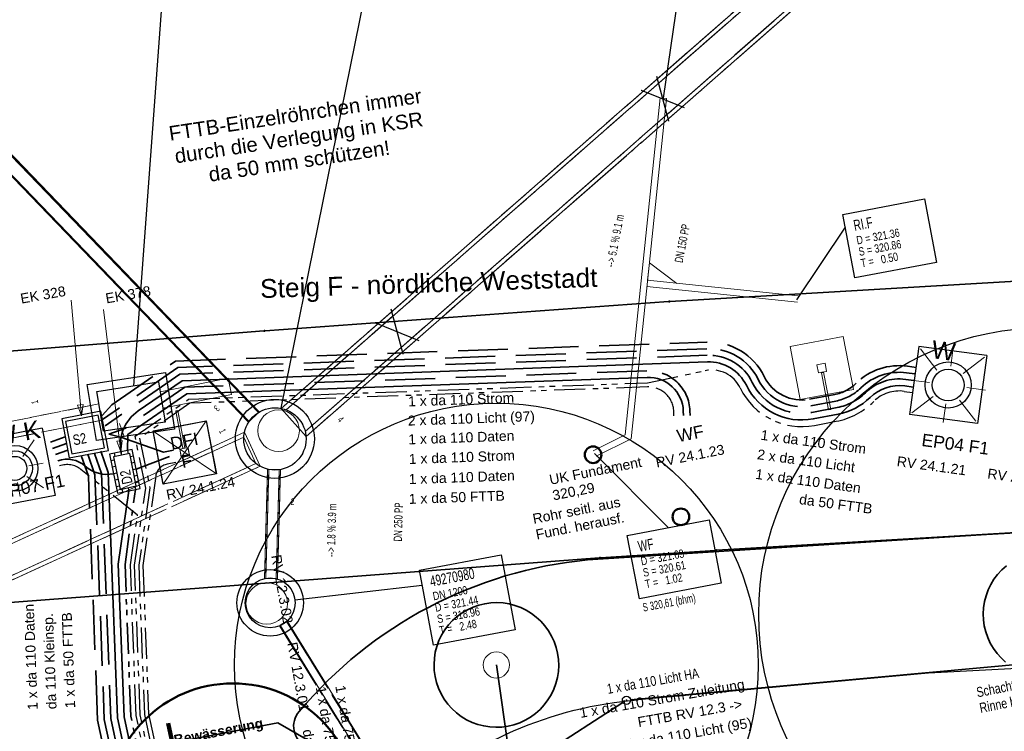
# Model space of a CAD drawing. Extents: x 3503752 to 3504470, y 5375172 to 5375556.
# Tile 27 of 77: x 3504258 to 3504282, y 5375402 to 5375419. Entities that reach past the tile are written whole.
import ezdxf

# ---------------------------------------------------------------- set-up
doc = ezdxf.new("R2010")
doc.units = 0
doc.header["$MEASUREMENT"] = 0
for name, pattern in [('1', [1.4, 0.5, -0.2, 0.5, -0.2]), ('125', [1.37501, 1.00001, -0.125, 0.125, -0.125]), ('139', [80, 25, -5, 5, -5, 5, -5, 25, -5]), ('2', [3.4, 1.2, -0.5, 1.2, -0.5]), ('237', [1.5, 0.75, -0.18, 0.13, -0.13, 0.13, -0.18]), ('239', [2.09, 0.75, -0.18, 0.75, -0.18, 0.05, -0.18]), ('33', [12, 4, -8]), ('38', [5.5, 4, -0.5, 0.5, -0.5]), ('85', [2.7501, 2.0001, -0.25, 0.25, -0.25])]:
    doc.linetypes.add(name, pattern=pattern)
for name, color, linetype in [('$_LISY_$_TMP', 7, 'Continuous'), ('4WB_DB-KANAL', 7, 'Continuous'), ('4WB_KANAL_HA', 7, 'Continuous'), ('4WB_KANALDECKEL', 7, 'Continuous'), ('4WB_KANALISATION', 7, 'Continuous'), ('4WP_KANCAD', 7, 'Continuous'), ('_4WP_KANAL_STILL', 7, 'Continuous'), ('_4WP_KANALISATIO', 7, 'Continuous'), ('_4WP_KANCAD', 7, 'Continuous'), ('_4WP_KANCAD-T', 7, 'Continuous'), ('_4WP_LICHT-KSR', 7, 'Continuous'), ('_4WP_LICHT-LAMPE', 7, 'Continuous'), ('_4WP_SCHNITTF_HR', 7, 'Continuous'), ('_4WP_STADT-DACH', 7, 'Continuous'), ('_4WP_STADT-DFI', 7, 'Continuous'), ('_4WP_STADT_BEW_S', 7, 'Continuous'), ('_4WP_STADT_DATEN', 7, 'Continuous'), ('_4WP_STADT_FTT3', 7, 'Continuous'), ('_4WP_STADT_KLEIN', 7, 'Continuous'), ('_4WP_STADT_RESER', 7, 'Continuous'), ('_4WP_STADT_SCHAD', 7, 'Continuous'), ('_4WP_STADT_SCHAS', 7, 'Continuous'), ('_4WP_STADT_STROM', 7, 'Continuous'), ('_4WP_STEIGBEZEIC', 7, 'Continuous'), ('BHM_BAUM_BESTA', 7, 'Continuous'), ('BHM_BAUM_NEU', 7, 'Continuous'), ('K_FLURSTUECKE', 7, 'Continuous'), ('K_GRENZEN', 7, 'Continuous'), ('K_GRENZEN-UNABGE', 7, 'Continuous'), ('PUNKTHOEHENATTDEF', 7, 'Continuous'), ('PUNKTNUMMERNATTDEF', 7, 'Continuous'), ('PUNKTSPEZIFIKATION', 7, 'Continuous'), ('V_FAHRBAHNRAND', 7, 'Continuous'), ('V_WEGRAND', 7, 'Continuous'), ('X_BE_DFI', 7, 'Continuous'), ('X_BE_STELE50', 7, 'Continuous')]:
    doc.layers.add(name, color=color, linetype=linetype)
doc.styles.add('11', font='TXT', dxfattribs={"width": 0.8, "height": 0.25})
doc.styles.add('112', font='TXT', dxfattribs={"width": 0.7, "height": 0.2})
doc.styles.add('113', font='TXT', dxfattribs={"width": 0.7, "height": 0.2})
doc.styles.add('114', font='TXT', dxfattribs={"width": 0.7, "height": 0.26})
doc.styles.add('115', font='TXT', dxfattribs={"width": 0.8, "height": 0.2})
doc.styles.add('116', font='TXT', dxfattribs={"width": 0.7, "height": 0.26})
doc.styles.add('117', font='TXT', dxfattribs={"width": 0.8, "height": 0.2})
doc.styles.add('119', font='TXT', dxfattribs={"width": 0.6, "height": 0.16})
doc.styles.add('121', font='ARIAL.TTF', dxfattribs={"height": 0.24})
doc.styles.add('131', font='TXT', dxfattribs={"width": 0.7, "height": 0.2})
doc.styles.add('136', font='ARIAL.TTF', dxfattribs={"height": 0.24})
doc.styles.add('179', font='ARIAL.TTF', dxfattribs={"height": 0.24})
doc.styles.add('23', font='ARIAL.TTF', dxfattribs={"height": 0.43})
doc.styles.add('24', font='ARIAL.TTF', dxfattribs={"height": 0.43})
doc.styles.add('353', font='TXT', dxfattribs={"width": 0.8, "height": 0.24})
doc.styles.add('387', font='ARIAL.TTF', dxfattribs={"height": 0.24})
doc.styles.add('391', font='TXT', dxfattribs={"width": 0.8, "height": 0.24})
doc.styles.add('399', font='ARIAL.TTF', dxfattribs={"height": 0.3})
doc.styles.add('404', font='ARIAL.TTF', dxfattribs={"height": 0.24})
doc.styles.add('412', font='ARIAL.TTF', dxfattribs={"height": 0.24})
doc.styles.add('511', font='ARIAL.TTF', dxfattribs={"height": 0.452686})
doc.styles.add('527', font='ARIAL.TTF', dxfattribs={"height": 0.35})
doc.styles.add('529', font='ARIAL.TTF', dxfattribs={"height": 0.3})
doc.styles.add('534', font='ARIAL.TTF', dxfattribs={"height": 0.3})
doc.styles.add('536', font='ARIALBD.TTF', dxfattribs={"height": 0.24})

# ---------------------------------------------------------------- blocks, each defined once
blk = doc.blocks.new('BAUM_BESTAND')
at = {"color": 250, "linetype": 'Continuous', "lineweight": 25}
blk.add_circle((0, 0), 3, dxfattribs=at)
at = {"color": 250, "linetype": 'Continuous', "lineweight": 13}
blk.add_circle((0, 0), 0.15, dxfattribs=at)
blk = doc.blocks.new('LEITSYSTEM_BRA2')
at = {"color": 251, "linetype": 'Continuous', "lineweight": 13}
for points in [[(-0.65, 0.65), (0.65, 0.65), (0.65, -0.65), (-0.65, -0.65), (-0.65, 0.65)], [(-1.02, 0.025), (-0.11, 0.025), (-0.11, -0.025), (-1.02, -0.025), (-1.02, 0.025)], [(-0.11, 0.02), (-0.1, 0.02), (-0.1, -0.02), (-0.11, -0.02), (-0.11, 0.02)], [(-0.1, 0.1), (0.1, 0.1), (0.1, -0.1), (-0.1, -0.1), (-0.1, 0.1)]]:
    blk.add_lwpolyline(points, dxfattribs=at)
blk = doc.blocks.new('LEITSYSTEM_BRA6')
at = {"color": 251, "linetype": 'Continuous', "lineweight": 13}
for points in [[(-0.65, 0.65), (0.65, 0.65), (0.65, -0.65), (-0.65, -0.65), (-0.65, 0.65)], [(-1.02, 0.025), (-0.11, 0.025), (-0.11, -0.025), (-1.02, -0.025), (-1.02, 0.025)], [(-0.11, 0.02), (-0.1, 0.02), (-0.1, -0.02), (-0.11, -0.02), (-0.11, 0.02)], [(-0.1, 0.1), (0.1, 0.1), (0.1, -0.1), (-0.1, -0.1), (-0.1, 0.1)]]:
    blk.add_lwpolyline(points, dxfattribs=at)
blk = doc.blocks.new('WP_LP_1000')
at = {"color": 7, "linetype": 'Continuous', "lineweight": 25}
for p, q in [((0.824994, 0.824994), (-0.824994, 0.824994)), ((-0.824994, 0.824994), (-0.824994, -0.824994)), ((0.824994, 0.824994), (0.824994, -0.824994)), ((0.824994, -0.824994), (-0.824994, -0.824994))]:
    blk.add_line(p, q, dxfattribs=at)
at = {"color": 1, "linetype": 'Continuous', "lineweight": 13}
for p, q in [((-0.587805, 0.587816), (-0.243474, 0.243485)), ((0, 0.344332), (0, 0.688664)), ((0, 0.688664), (0, 0.344332)), ((0.243474, 0.243485), (0.587805, 0.587816)), ((0.243474, 0.243485), (0.587805, 0.587816)), ((-0.344332, 0), (-0.688664, 0)), ((-0.344332, 0), (-0.688664, 0)), ((0.344332, 0), (0.688664, 0)), ((-0.243474, -0.243474), (-0.587805, -0.587805)), ((-0.243474, -0.243474), (-0.587805, -0.587805)), ((0, -0.344332), (0, -0.688664)), ((0, -0.344332), (0, -0.688664)), ((0.243474, -0.243474), (0.587805, -0.587805)), ((0.243474, -0.243474), (0.587805, -0.587805))]:
    blk.add_line(p, q, dxfattribs=at)
at = {"color": 7, "linetype": 'Continuous', "lineweight": 25}
for radius in [0.551356, 0.420182, 0.289007]:
    blk.add_circle((0, 0), radius, dxfattribs=at)
at = {"color": 1, "linetype": 'Continuous', "style": '23'}
blk.add_text('W K', height=0.43, dxfattribs=at).set_placement((-0.364634, 0.607339))
blk = doc.blocks.new('WP_LP_1010')
at = {"color": 7, "linetype": 'Continuous', "lineweight": 25}
for p, q in [((0.8253, 0.8253), (-0.8253, 0.8253)), ((-0.8253, 0.8253), (-0.8253, -0.8253)), ((0.8253, 0.8253), (0.8253, -0.8253)), ((0.8253, -0.8253), (-0.8253, -0.8253))]:
    blk.add_line(p, q, dxfattribs=at)
at = {"color": 1, "linetype": 'Continuous', "lineweight": 13}
for p, q in [((-0.776636, 0.776649), (-0.321689, 0.321703)), ((0, 0.454947), (0, 0.909893)), ((0, 0.909893), (0, 0.454947)), ((0.321689, 0.321703), (0.776636, 0.776649)), ((0.321689, 0.321703), (0.776636, 0.776649)), ((-0.454947, 0), (-0.909893, 0)), ((-0.454947, 0), (-0.909893, 0)), ((0.454947, 0), (0.909893, 0)), ((-0.321689, -0.321689), (-0.776636, -0.776636)), ((-0.321689, -0.321689), (-0.776636, -0.776636)), ((0, -0.454947), (0, -0.909893)), ((0, -0.454947), (0, -0.909893)), ((0.321689, -0.321689), (0.776636, -0.776636)), ((0.321689, -0.321689), (0.776636, -0.776636))]:
    blk.add_line(p, q, dxfattribs=at)
at = {"color": 7, "linetype": 'Continuous', "lineweight": 25}
for radius in [0.555163, 0.38185]:
    blk.add_circle((0, 0), radius, dxfattribs=at)
at = {"color": 1, "linetype": 'Continuous', "style": '24'}
blk.add_text('W', height=0.43, dxfattribs=at).set_placement((-0.503602, 0.589889))
blk = doc.blocks.new('PUNKT')
blk.add_point((0, 0))
at = {"layer": 'PUNKTHOEHENATTDEF', "linetype": 'Continuous', "flags": 1}
blk.add_attdef('PUNKTHOEHE', (1, -0.5), '', height=0.8, dxfattribs=at)
at = {"layer": 'PUNKTNUMMERNATTDEF', "linetype": 'Continuous', "flags": 1}
blk.add_attdef('PUNKTNUMMER', (1, 0.5), '', height=0.8, dxfattribs=at)
at = {"layer": 'PUNKTSPEZIFIKATION', "linetype": 'Continuous', "flags": 1}
blk.add_attdef('PUNKTSPEZIFIKATION', (1, -1.5), '', height=0.8, dxfattribs=at)
blk = doc.blocks.new('RUNDER_DECKEL')
at = {"color": 7, "linetype": 'Continuous', "lineweight": 13}
blk.add_circle((0.000004, 0), 0.5, dxfattribs=at)
blk = doc.blocks.new('DFI-ANZEIGER')
at = {"color": 7, "linetype": 'Continuous', "lineweight": 25}
for p, q in [((-0.760014, 0.517086), (0.517087, 0.760013)), ((0.517087, 0.760013), (0.760014, -0.517087)), ((-0.517087, -0.760014), (-0.760014, 0.517086)), ((0.760014, -0.517087), (-0.517087, -0.760014))]:
    blk.add_line(p, q, dxfattribs=at)
at = {"color": 250, "linetype": 'Continuous', "lineweight": 13}
for p, q in [((-0.517087, -0.760014), (0.517087, 0.760013)), ((0.760014, -0.517087), (-0.760014, 0.517086))]:
    blk.add_line(p, q, dxfattribs=at)
at = {"color": 251, "linetype": 'Continuous', "lineweight": 13}
for points in [[(-0.079552, -0.116926), (-0.116925, 0.079551), (-0.116925, 0.079551), (0.079552, 0.116925), (0.079552, 0.116925), (0.116925, -0.079552), (0.116925, -0.079552), (-0.079552, -0.116926)], [(-0.079552, -0.116926), (-0.116925, 0.079551), (0.079552, 0.116925), (0.116925, -0.079552), (-0.079552, -0.116926)], [(0.166045, -1.006705), (-0.004004, -0.112735), (0.045115, -0.103391), (0.215164, -0.997362), (0.166045, -1.006705)], [(0.000908, -0.1118), (-0.000961, -0.101976), (-0.000961, -0.101976), (0.038334, -0.094502), (0.038334, -0.094502), (0.040203, -0.104326), (0.040203, -0.104326), (0.000908, -0.1118)], [(0.000908, -0.1118), (-0.000961, -0.101976), (0.038334, -0.094502), (0.040203, -0.104326), (0.000908, -0.1118)]]:
    blk.add_lwpolyline(points, dxfattribs=at)
at = {"color": 254, "linetype": 'Continuous', "lineweight": 13}
blk.add_lwpolyline([(0.166045, -1.006705), (-0.004004, -0.112735), (-0.004004, -0.112735), (0.045115, -0.103391), (0.045115, -0.103391), (0.215164, -0.997362), (0.215164, -0.997362), (0.166045, -1.006705)], dxfattribs=at)
blk = doc.blocks.new('ALG_00093')
at = {"color": 1, "linetype": 'Continuous', "lineweight": 13}
blk.add_lwpolyline([(0, 0), (0.3773, 0.09625), (0.3773, -0.09625), (0, 0)], dxfattribs=at)
blk = doc.blocks.new('10-VERMARKT')
at = {"color": 252, "linetype": 'Continuous', "lineweight": 25}
blk.add_circle((0, 0), 0.5, dxfattribs=at)
blk = doc.blocks.new('10-UNVERMARKT')
at = {"color": 255, "linetype": '33', "lineweight": 13}
blk.add_circle((0, 0), 0.0789, dxfattribs=at)
at = {"color": 252, "linetype": 'Continuous', "lineweight": 25}
blk.add_circle((0, 0), 0.0325, dxfattribs=at)

msp = doc.modelspace()

# ---------------------------------------------------------------- linework, layer by layer
at = {"layer": '4WB_DB-KANAL', "color": 7, "linetype": '139', "lineweight": 18}
msp.add_lwpolyline([(3504271.065, 5375393.597), (3504264.458, 5375404.325), (3504264.287, 5375404.22), (3504270.905, 5375393.476)], dxfattribs=at)
at = {"layer": '4WB_KANAL_HA', "color": 7, "linetype": '85', "lineweight": 25}
for p, q in [((3504273.635, 5375416.345), (3504273.352, 5375417.426)), ((3504272.976, 5375417.097), (3504274.011, 5375416.675)), ((3504267.245, 5375410.74), (3504266.962, 5375411.822)), ((3504266.586, 5375411.492), (3504267.621, 5375411.07))]:
    msp.add_line(p, q, dxfattribs=at)
at = {"layer": '4WB_KANALISATION', "color": 7, "linetype": '85', "lineweight": 18}
for p, q in [((3504264.317, 5375409.436), (3504299.139, 5375439.977)), ((3504264.431, 5375409.403), (3504299.172, 5375439.873)), ((3504264.892, 5375408.876), (3504299.634, 5375439.347)), ((3504264.911, 5375408.759), (3504299.732, 5375439.301)), ((3504236.305, 5375396.416), (3504263.43, 5375408.861)), ((3504236.429, 5375396.362), (3504263.414, 5375408.743)), ((3504236.68, 5375395.597), (3504263.805, 5375408.043)), ((3504236.721, 5375395.726), (3504263.706, 5375408.107)), ((3504263.912, 5375405.34), (3504263.987, 5375407.973)), ((3504263.942, 5375405.346), (3504264.017, 5375407.966)), ((3504264.192, 5375405.339), (3504264.267, 5375407.959)), ((3504264.222, 5375405.331), (3504264.297, 5375407.964))]:
    msp.add_line(p, q, dxfattribs=at)
at = {"layer": '4WB_KANALISATION', "color": 7, "linetype": 'Continuous', "lineweight": 13}
for p, q in [((3504264.317, 5375409.436), (3504264.911, 5375408.759)), ((3504263.805, 5375408.043), (3504263.43, 5375408.861)), ((3504264.297, 5375407.964), (3504263.987, 5375407.973)), ((3504263.912, 5375405.34), (3504264.222, 5375405.331))]:
    msp.add_line(p, q, dxfattribs=at)
at = {"layer": '4WB_KANALISATION', "color": 7, "linetype": 'Continuous', "lineweight": 25}
for centre, radius in [((3504264.163, 5375408.702, 316.75), 0.95), ((3504264.163, 5375408.702, 316.75), 0.75), ((3504264.05, 5375404.756, 318.96), 0.8), ((3504264.05, 5375404.756, 318.96), 0.6)]:
    msp.add_circle(centre, radius, dxfattribs=at)
at = {"layer": '4WP_KANCAD', "color": 7, "linetype": '38', "lineweight": 18}
for p, q in [((3504264.317, 5375409.436), (3504299.139, 5375439.977)), ((3504264.431, 5375409.403), (3504299.172, 5375439.873)), ((3504264.892, 5375408.876), (3504299.634, 5375439.347)), ((3504264.911, 5375408.759), (3504299.732, 5375439.301)), ((3504273.635, 5375416.345), (3504273.352, 5375417.426)), ((3504272.976, 5375417.097), (3504274.011, 5375416.675)), ((3504267.245, 5375410.74), (3504266.962, 5375411.822)), ((3504266.586, 5375411.492), (3504267.621, 5375411.07)), ((3504236.305, 5375396.416), (3504263.43, 5375408.861)), ((3504236.429, 5375396.362), (3504263.414, 5375408.743)), ((3504236.68, 5375395.597), (3504263.805, 5375408.043)), ((3504236.721, 5375395.726), (3504263.706, 5375408.107)), ((3504263.912, 5375405.34), (3504263.987, 5375407.973)), ((3504263.942, 5375405.346), (3504264.017, 5375407.966)), ((3504264.192, 5375405.339), (3504264.267, 5375407.959)), ((3504264.222, 5375405.331), (3504264.297, 5375407.964)), ((3504270.905, 5375393.476), (3504264.275, 5375404.2)), ((3504271.065, 5375393.597), (3504264.445, 5375404.305))]:
    msp.add_line(p, q, dxfattribs=at)
at = {"layer": '4WP_KANCAD', "color": 7, "linetype": 'Continuous', "lineweight": 18}
for centre, radius in [((3504264.163, 5375408.702, 316.75), 0.95), ((3504264.163, 5375408.702, 316.75), 0.75), ((3504264.05, 5375404.756, 318.96), 0.8), ((3504264.05, 5375404.756, 318.96), 0.6)]:
    msp.add_circle(centre, radius, dxfattribs=at)
at = {"layer": '_4WP_KANAL_STILL', "color": 7, "linetype": '85', "lineweight": 18}
for p, q in [((3504261.403, 5375409.836), (3504263.038, 5375410.161)), ((3504261.467, 5375409.441), (3504263.116, 5375409.768)), ((3504223.972, 5375402.403), (3504259.924, 5375409.542)), ((3504224.05, 5375402.011), (3504260.002, 5375409.15))]:
    msp.add_line(p, q, dxfattribs=at)
at = {"layer": '_4WP_KANAL_STILL', "color": 7, "linetype": 'Continuous', "lineweight": 13}
for p, q in [((3504263.116, 5375409.768), (3504263.038, 5375410.161)), ((3504261.403, 5375409.836), (3504261.467, 5375409.441)), ((3504259.924, 5375409.542), (3504260.002, 5375409.15))]:
    msp.add_line(p, q, dxfattribs=at)
at = {"layer": '_4WP_KANAL_STILL', "color": 7, "linetype": 'Continuous', "lineweight": 25}
msp.add_lwpolyline([(3504259.875, 5375408.66), (3504259.648, 5375410.012), (3504261.53, 5375410.302), (3504261.751, 5375408.938), (3504259.875, 5375408.66)], dxfattribs=at)
msp.add_polyline3d([(3504260.04, 5375408.887, 318.99), (3504259.879, 5375409.845, 319.011), (3504261.364, 5375410.074, 319.017), (3504261.521, 5375409.106, 319.052), (3504260.04, 5375408.887, 318.99)], dxfattribs=at)
at = {"layer": '_4WP_KANCAD', "color": 1, "linetype": 'Continuous', "lineweight": 18}
for p, q in [((3504249.313, 5375424.348), (3504263.768, 5375409.339)), ((3504249.323, 5375424.366), (3504263.785, 5375409.35)), ((3504249.068, 5375424.12), (3504263.53, 5375409.104)), ((3504249.086, 5375424.13), (3504263.541, 5375409.121)), ((3504273.128, 5375412.518), (3504276.748, 5375412.142)), ((3504273.113, 5375412.369), (3504276.732, 5375411.992))]:
    msp.add_line(p, q, dxfattribs=at)
at = {"layer": '_4WP_KANCAD', "color": 7, "linetype": '125', "lineweight": 18}
for p, q in [((3504273.635, 5375416.345), (3504273.352, 5375417.426)), ((3504272.976, 5375417.097), (3504274.011, 5375416.675)), ((3504267.245, 5375410.74), (3504266.962, 5375411.822)), ((3504266.586, 5375411.492), (3504267.621, 5375411.07))]:
    msp.add_line(p, q, dxfattribs=at)
at = {"layer": '_4WP_KANCAD', "color": 7, "linetype": '239', "lineweight": 18}
for points in [[(3504264.911, 5375408.759), (3504299.732, 5375439.301), (3504299.139, 5375439.977), (3504264.317, 5375409.436)], [(3504264.892, 5375408.876), (3504299.634, 5375439.347), (3504299.172, 5375439.873), (3504264.431, 5375409.403)], [(3504224.05, 5375402.011), (3504260.002, 5375409.15), (3504259.924, 5375409.542), (3504223.972, 5375402.403)], [(3504236.68, 5375395.597), (3504263.805, 5375408.043), (3504263.43, 5375408.861), (3504236.305, 5375396.416)], [(3504236.721, 5375395.726), (3504263.706, 5375408.107), (3504263.414, 5375408.743), (3504236.429, 5375396.362)], [(3504264.222, 5375405.331), (3504264.297, 5375407.964), (3504263.987, 5375407.973), (3504263.912, 5375405.34)], [(3504264.192, 5375405.339), (3504264.267, 5375407.959), (3504264.017, 5375407.966), (3504263.942, 5375405.346)], [(3504271.065, 5375393.597), (3504264.445, 5375404.305), (3504264.275, 5375404.2), (3504270.905, 5375393.476)]]:
    msp.add_lwpolyline(points, dxfattribs=at)
at = {"layer": '_4WP_KANCAD', "color": 1, "linetype": 'Continuous', "lineweight": 18}
for points in [[(3504249.068, 5375424.12), (3504263.53, 5375409.104), (3504263.785, 5375409.35), (3504249.323, 5375424.366)], [(3504249.086, 5375424.13), (3504263.541, 5375409.121), (3504263.768, 5375409.339), (3504249.313, 5375424.348)], [(3504271.82, 5375408.417), (3504272.591, 5375408.803), (3504273.434, 5375416.91)], [(3504271.82, 5375408.417), (3504272.591, 5375408.803), (3504272.591, 5375408.803), (3504273.434, 5375416.91), (3504273.584, 5375416.894), (3504272.731, 5375408.705), (3504272.731, 5375408.705), (3504271.888, 5375408.283)], [(3504271.888, 5375408.283), (3504272.731, 5375408.705), (3504273.584, 5375416.894)], [(3504273.128, 5375412.518), (3504273.172, 5375412.941), (3504273.831, 5375412.445)]]:
    msp.add_lwpolyline(points, dxfattribs=at)
at = {"layer": '_4WP_KANCAD', "color": 7, "linetype": 'Continuous', "lineweight": 25}
msp.add_lwpolyline([(3504259.875, 5375408.66), (3504259.648, 5375410.012), (3504261.53, 5375410.302), (3504261.751, 5375408.938), (3504259.875, 5375408.66)], dxfattribs=at)
msp.add_polyline3d([(3504260.04, 5375408.887, 318.99), (3504259.879, 5375409.845, 319.011), (3504261.364, 5375410.074, 319.017), (3504261.521, 5375409.106, 319.052), (3504260.04, 5375408.887, 318.99)], dxfattribs=at)
for centre, radius in [((3504264.163, 5375408.702, 316.75), 0.95), ((3504264.163, 5375408.702, 316.75), 0.75), ((3504264.05, 5375404.756, 318.96), 0.8), ((3504264.05, 5375404.756, 318.96), 0.6)]:
    msp.add_circle(centre, radius, dxfattribs=at)
at = {"layer": '_4WP_KANCAD-T', "color": 7, "linetype": 'Continuous', "lineweight": 25}
for p, q in [((3504260.77, 5375409.982), (3504261.713, 5375422.809)), ((3504264.312, 5375409.437), (3504266.996, 5375422.693)), ((3504264.646, 5375404.825), (3504267.705, 5375405.178))]:
    msp.add_line(p, q, dxfattribs=at)
at = {"layer": '_4WP_KANCAD-T', "color": 1, "linetype": 'Continuous', "lineweight": 25}
for p, q in [((3504273.509, 5375416.902), (3504273.912, 5375419.641)), ((3504276.721, 5375412.045), (3504277.885, 5375413.798)), ((3504271.854, 5375408.35), (3504273.622, 5375406.566))]:
    msp.add_line(p, q, dxfattribs=at)
at = {"layer": '_4WP_KANCAD-T', "color": 7, "linetype": 'Continuous', "lineweight": 18}
for points in [[(3504277.827, 5375414.103), (3504279.792, 5375414.476), (3504280.081, 5375412.949), (3504278.116, 5375412.576), (3504277.827, 5375414.103)], [(3504272.64, 5375406.379), (3504274.605, 5375406.752), (3504274.894, 5375405.225), (3504272.929, 5375404.852), (3504272.64, 5375406.379)], [(3504267.637, 5375405.538), (3504269.602, 5375405.911), (3504269.943, 5375404.109), (3504267.978, 5375403.736), (3504267.637, 5375405.538)]]:
    msp.add_lwpolyline(points, dxfattribs=at)
at = {"layer": '_4WP_KANCAD-T', "color": 1, "linetype": 'Continuous', "lineweight": 25}
for points in [[(3504277.827, 5375414.103), (3504279.792, 5375414.476), (3504280.081, 5375412.949), (3504278.116, 5375412.576), (3504277.827, 5375414.103)], [(3504272.64, 5375406.379), (3504274.605, 5375406.752), (3504274.894, 5375405.225), (3504272.929, 5375404.852), (3504272.64, 5375406.379)]]:
    msp.add_lwpolyline(points, dxfattribs=at)
at = {"layer": '_4WP_KANCAD-T', "color": 7, "linetype": 'Continuous', "lineweight": 25}
msp.add_lwpolyline([(3504267.637, 5375405.538), (3504269.602, 5375405.911), (3504269.943, 5375404.109), (3504267.978, 5375403.736), (3504267.637, 5375405.538)], dxfattribs=at)
at = {"layer": '_4WP_LICHT-KSR', "color": 190, "linetype": '1', "lineweight": 35}
for p, q in [((3504259.149, 5375408.588), (3504258.816, 5375408.47)), ((3504258.887, 5375408.325), (3504259.179, 5375408.429))]:
    msp.add_line(p, q, dxfattribs=at)
at = {"layer": '_4WP_LICHT-KSR', "color": 190, "linetype": '2', "lineweight": 35}
for points in [[(3504279.558, 5375410.265), (3504279.359, 5375410.292, 0.232611), (3504278.254, 5375409.925, -0.149318), (3504277.653, 5375409.612), (3504277.051, 5375409.498, -0.338816), (3504275.791, 5375410.131, 0.296937), (3504274.556, 5375410.873), (3504261.825, 5375410.418), (3504260.019, 5375409.171)], [(3504279.534, 5375410.107), (3504279.336, 5375410.134, 0.232134), (3504278.366, 5375409.811, -0.1477), (3504277.69, 5375409.456), (3504277.081, 5375409.34, -0.338816), (3504275.647, 5375410.061, 0.296937), (3504274.562, 5375410.713), (3504261.878, 5375410.26), (3504260.076, 5375409.016)], [(3504244.881, 5375394.186), (3504247.84, 5375394.303), (3504259.726, 5375396.4, 0.147968), (3504260.242, 5375396.662), (3504260.487, 5375396.895, 0.260423), (3504260.775, 5375397.828), (3504259.898, 5375401.929), (3504259.676, 5375407.804), (3504259.5, 5375408.299)], [(3504259.659, 5375408.33), (3504259.835, 5375407.835), (3504260.058, 5375401.949), (3504260.987, 5375397.602, 0.39092), (3504262.094, 5375396.819), (3504262.885, 5375396.923, 0.331494), (3504263.742, 5375397.755, -0.316077), (3504264.609, 5375398.644), (3504265.1, 5375398.737)]]:
    msp.add_lwpolyline(points, format="xyb", dxfattribs=at)
at = {"layer": '_4WP_SCHNITTF_HR', "color": 92, "linetype": 'Continuous', "lineweight": 100}
msp.add_lwpolyline([(3504261.594, 5375401.859), (3504261.699, 5375401.37), (3504259.586, 5375400.919), (3504259.481, 5375401.408)], dxfattribs=at)
at = {"layer": '_4WP_STADT-DACH', "color": 1, "linetype": 'Continuous', "lineweight": 50}
for centre in [(3504271.816, 5375408.321), (3504273.928, 5375406.826)]:
    msp.add_circle(centre, 0.2, dxfattribs=at)
at = {"layer": '_4WP_STADT_BEW_S', "color": 142, "linetype": 'Continuous', "lineweight": 35}
msp.add_line((3504270.122, 5375398.845), (3504269.49, 5375403.26), dxfattribs=at)
for points in [[(3504281.739, 5375403.328), (3504281.631, 5375403.428), (3504281.533, 5375403.538), (3504281.446, 5375403.657), (3504281.371, 5375403.784), (3504281.309, 5375403.918), (3504281.261, 5375404.057), (3504281.226, 5375404.2), (3504281.206, 5375404.345), (3504281.2, 5375404.492), (3504281.209, 5375404.639), (3504281.231, 5375404.785), (3504281.268, 5375404.927), (3504281.319, 5375405.066), (3504281.383, 5375405.198), (3504281.46, 5375405.324), (3504281.548, 5375405.441), (3504281.648, 5375405.549), (3504281.758, 5375405.647)], [(3504270.964, 5375403.541), (3504270.984, 5375403.395), (3504270.99, 5375403.248), (3504270.982, 5375403.101), (3504270.959, 5375402.956), (3504270.922, 5375402.813), (3504270.871, 5375402.675), (3504270.807, 5375402.542), (3504270.73, 5375402.417), (3504270.642, 5375402.299), (3504270.542, 5375402.191), (3504270.432, 5375402.093), (3504270.313, 5375402.006), (3504270.186, 5375401.932), (3504270.053, 5375401.87), (3504269.914, 5375401.821), (3504269.771, 5375401.787), (3504269.625, 5375401.766), (3504269.478, 5375401.76), (3504269.331, 5375401.769), (3504269.185, 5375401.792), (3504269.043, 5375401.829), (3504268.905, 5375401.879), (3504268.772, 5375401.943), (3504268.646, 5375402.02), (3504268.529, 5375402.109), (3504268.421, 5375402.209), (3504268.323, 5375402.319), (3504268.236, 5375402.437), (3504268.161, 5375402.564), (3504268.1, 5375402.698), (3504268.051, 5375402.837), (3504268.017, 5375402.98), (3504267.996, 5375403.126), (3504267.99, 5375403.273), (3504267.999, 5375403.42), (3504268.021, 5375403.565), (3504268.058, 5375403.708), (3504268.109, 5375403.846), (3504268.173, 5375403.978), (3504268.25, 5375404.104), (3504268.339, 5375404.222), (3504268.438, 5375404.33), (3504268.548, 5375404.428), (3504268.667, 5375404.515), (3504268.794, 5375404.589), (3504268.928, 5375404.651), (3504269.067, 5375404.699), (3504269.21, 5375404.734), (3504269.356, 5375404.754), (3504269.503, 5375404.76), (3504269.65, 5375404.752), (3504269.795, 5375404.729), (3504269.938, 5375404.692), (3504270.076, 5375404.641), (3504270.208, 5375404.577), (3504270.334, 5375404.501), (3504270.451, 5375404.412), (3504270.56, 5375404.312), (3504270.658, 5375404.202), (3504270.744, 5375404.083), (3504270.819, 5375403.957), (3504270.881, 5375403.823), (3504270.929, 5375403.684), (3504270.964, 5375403.541)], [(3504264.237, 5375401.871), (3504269.606, 5375398.771), (3504277.596, 5375399.914), (3504293.532, 5375403.073)]]:
    msp.add_lwpolyline(points, dxfattribs=at)
msp.add_lwpolyline([(3504222.981, 5375393.64), (3504224.944, 5375394.024, 0.073684), (3504225.322, 5375394.158), (3504227.608, 5375395.369, -0.07369), (3504227.986, 5375395.503), (3504250.901, 5375399.983), (3504252.273, 5375399.594), (3504264.237, 5375401.871)], format="xyb", dxfattribs=at)
at = {"layer": '_4WP_STADT_DATEN', "color": 7, "linetype": 'Continuous', "lineweight": 35}
msp.add_line((3504260.827, 5375407.976), (3504261.625, 5375408.275), dxfattribs=at)
for points in [[(3504260.465, 5375408.35, -0.300806), (3504260.876, 5375409.374), (3504261.93, 5375410.102), (3504274.568, 5375410.553, -0.296937), (3504275.503, 5375409.991, 0.338816), (3504277.111, 5375409.183), (3504277.712, 5375409.297, 0.149216), (3504278.478, 5375409.697, -0.232171), (3504279.314, 5375409.975), (3504279.512, 5375409.948)], [(3504273.991, 5375409.261), (3504273.987, 5375409.372, 0.41442), (3504273.117, 5375410.181), (3504262.044, 5375409.785), (3504260.628, 5375408.808), (3504260.614, 5375408.422)], [(3504258.941, 5375408.174, -0.274187), (3504259.602, 5375408.045, 0.236829), (3504260.279, 5375407.863)]]:
    msp.add_lwpolyline(points, format="xyb", dxfattribs=at)
msp.add_lwpolyline([(3504260.316, 5375395.854), (3504260.224, 5375396.375), (3504261.483, 5375397.577), (3504260.536, 5375402.008), (3504260.396, 5375405.686), (3504260.65, 5375407.449)], dxfattribs=at)
at = {"layer": '_4WP_STADT_FTT3', "color": 7, "linetype": 'Continuous', "lineweight": 13}
msp.add_line((3504260.423, 5375409.074), (3504260.53, 5375408.773), dxfattribs=at)
at = {"layer": '_4WP_STADT_FTT3', "color": 1, "linetype": '237', "lineweight": 25}
for points in [[(3504261.786, 5375396.997, 0.245544), (3504261.91, 5375397.443), (3504260.924, 5375402.057), (3504260.788, 5375405.665), (3504261.054, 5375407.519), (3504260.798, 5375408.767), (3504262.087, 5375409.657), (3504273.122, 5375410.051), (3504274.513, 5375410.343, -0.345049), (3504275.357, 5375409.927, 0.339879), (3504277.141, 5375409.026), (3504277.664, 5375409.125, 0.149858), (3504278.566, 5375409.601, -0.235353), (3504279.302, 5375409.846), (3504279.5, 5375409.819)], [(3504273.761, 5375409.253), (3504273.758, 5375409.364, 0.414446), (3504273.126, 5375409.951), (3504262.12, 5375409.558), (3504260.909, 5375408.722), (3504261.155, 5375407.523), (3504260.888, 5375405.66), (3504261.024, 5375402.069), (3504262.008, 5375397.461, -0.245545), (3504261.884, 5375397.015)], [(3504261.687, 5375396.98, 0.245545), (3504261.811, 5375397.426), (3504260.824, 5375402.044), (3504260.687, 5375405.671), (3504260.859, 5375406.866), (3504259.496, 5375407.965, 0.260931), (3504258.984, 5375408.052)], [(3504261.783, 5375408.133), (3504261.571, 5375408.093, 0.320427), (3504261.297, 5375407.806), (3504260.988, 5375405.655), (3504261.123, 5375402.082), (3504262.107, 5375397.478, -0.245545), (3504261.983, 5375397.032)]]:
    msp.add_lwpolyline(points, format="xyb", dxfattribs=at)
at = {"layer": '_4WP_STADT_KLEIN', "color": 3, "linetype": '237', "lineweight": 35}
msp.add_lwpolyline([(3504260.474, 5375395.882), (3504260.397, 5375396.318), (3504261.658, 5375397.523), (3504260.695, 5375402.028), (3504260.557, 5375405.677), (3504260.806, 5375407.481)], dxfattribs=at)
at = {"layer": '_4WP_STADT_RESER', "color": 7, "linetype": 'Continuous', "lineweight": 35}
msp.add_lwpolyline([(3504261.512, 5375396.675), (3504260.376, 5375401.988), (3504260.153, 5375407.896), (3504259.972, 5375408.404)], dxfattribs=at)
at = {"layer": '_4WP_STADT_SCHAD', "color": 1, "linetype": 'Continuous', "lineweight": 18}
msp.add_line((3504260.457, 5375408.39), (3504260.043, 5375411.817), dxfattribs=at)
at = {"layer": '_4WP_STADT_SCHAD', "color": 7, "linetype": 'Continuous', "lineweight": 25}
for p, q in [((3504260.614, 5375408.422), (3504260.63, 5375408.343)), ((3504260.293, 5375408.193), (3504260.215, 5375408.177)), ((3504260.3, 5375408.357), (3504260.316, 5375408.279)), ((3504260.457, 5375408.39), (3504260.473, 5375408.311)), ((3504260.763, 5375408.289), (3504260.685, 5375408.273)), ((3504260.325, 5375408.036), (3504260.247, 5375408.02)), ((3504260.795, 5375408.132), (3504260.717, 5375408.116)), ((3504260.827, 5375407.976), (3504260.749, 5375407.959)), ((3504260.357, 5375407.879), (3504260.279, 5375407.863)), ((3504260.389, 5375407.722), (3504260.311, 5375407.706)), ((3504260.86, 5375407.819), (3504260.781, 5375407.803)), ((3504260.421, 5375407.566), (3504260.343, 5375407.55)), ((3504260.477, 5375407.495), (3504260.493, 5375407.417)), ((3504260.633, 5375407.527), (3504260.65, 5375407.449)), ((3504260.79, 5375407.56), (3504260.806, 5375407.481)), ((3504260.892, 5375407.662), (3504260.813, 5375407.646))]:
    msp.add_line(p, q, dxfattribs=at)
for points in [[(3504260.375, 5375407.393, 0), (3504260.924, 5375407.505, 0), (3504260.731, 5375408.446, 0), (3504260.182, 5375408.333, 0), (3504260.375, 5375407.393, 0)], [(3504260.438, 5375407.487, 0), (3504260.829, 5375407.568, 0), (3504260.669, 5375408.351, 0), (3504260.277, 5375408.271, 0), (3504260.438, 5375407.487, 0)]]:
    msp.add_polyline3d(points, dxfattribs=at)
at = {"layer": '_4WP_STADT_SCHAS', "color": 1, "linetype": 'Continuous', "lineweight": 18}
msp.add_line((3504259.507, 5375409.257), (3504259.26, 5375412.041), dxfattribs=at)
at = {"layer": '_4WP_STADT_SCHAS', "color": 7, "linetype": 'Continuous', "lineweight": 25}
for points in [[(3504259.034, 5375409.187), (3504259.215, 5375408.244), (3504260.158, 5375408.425), (3504259.977, 5375409.368), (3504259.034, 5375409.187)], [(3504259.278, 5375408.338), (3504260.064, 5375408.489), (3504259.913, 5375409.274), (3504259.128, 5375409.124), (3504259.278, 5375408.338)]]:
    msp.add_lwpolyline(points, dxfattribs=at)
at = {"layer": '_4WP_STADT_STROM', "color": 3, "linetype": '1', "lineweight": 35}
for p, q in [((3504259.118, 5375408.747), (3504258.763, 5375408.621)), ((3504261.481, 5375408.381), (3504261.727, 5375408.428))]:
    msp.add_line(p, q, dxfattribs=at)
at = {"layer": '_4WP_STADT_STROM', "color": 3, "linetype": '2', "lineweight": 35}
for points in [[(3504260.005, 5375409.265), (3504260.242, 5375409.519), (3504261.773, 5375410.576), (3504274.551, 5375411.033, -0.296937), (3504275.935, 5375410.2, 0.338816), (3504277.021, 5375409.655), (3504277.63, 5375409.771, 0.147468), (3504278.141, 5375410.039, -0.232027), (3504279.378, 5375410.451), (3504279.586, 5375410.423)], [(3504274.151, 5375409.267), (3504274.147, 5375409.378, 0.414214), (3504273.112, 5375410.341), (3504261.992, 5375409.944), (3504260.554, 5375408.951), (3504260.166, 5375408.813)]]:
    msp.add_lwpolyline(points, format="xyb", dxfattribs=at)
for points in [[(3504260.166, 5375408.813), (3504260.455, 5375408.746), (3504261.481, 5375408.381)], [(3504259.821, 5375408.35), (3504259.994, 5375407.866), (3504260.217, 5375401.968), (3504261.354, 5375396.647)]]:
    msp.add_lwpolyline(points, dxfattribs=at)
at = {"layer": 'BHM_BAUM_NEU', "color": 91, "linetype": 'Continuous', "lineweight": 50}
msp.add_circle((3504263.152, 5375399.817), 3, dxfattribs=at)
at = {"layer": 'K_FLURSTUECKE', "color": 252, "linetype": 'Continuous', "lineweight": 35}
for p, q in [((3504273.666, 5375412.011), (3504293.764, 5375413.189)), ((3504293.764, 5375413.189), (3504273.666, 5375412.011)), ((3504273.666, 5375412.011), (3504293.764, 5375413.189)), ((3504293.764, 5375413.189), (3504273.666, 5375412.011)), ((3504263.926, 5375411.301), (3504273.634, 5375412.009)), ((3504273.634, 5375412.009), (3504263.926, 5375411.301)), ((3504263.926, 5375411.301), (3504273.634, 5375412.009)), ((3504273.634, 5375412.009), (3504263.926, 5375411.301)), ((3504254.156, 5375410.531), (3504263.894, 5375411.299)), ((3504263.894, 5375411.299), (3504254.156, 5375410.531)), ((3504254.156, 5375410.531), (3504263.894, 5375411.299)), ((3504263.894, 5375411.299), (3504254.156, 5375410.531)), ((3504294.904, 5375407.219), (3504274.796, 5375406.021)), ((3504274.796, 5375406.021), (3504294.904, 5375407.219)), ((3504294.904, 5375407.219), (3504274.796, 5375406.021)), ((3504274.796, 5375406.021), (3504294.904, 5375407.219)), ((3504314.01, 5375406.201), (3504272.72, 5375402.419)), ((3504272.72, 5375402.419), (3504314.01, 5375406.201)), ((3504314.01, 5375406.201), (3504272.72, 5375402.419)), ((3504272.72, 5375402.419), (3504314.01, 5375406.201)), ((3504271.964, 5375405.839), (3504256.916, 5375404.701)), ((3504256.916, 5375404.701), (3504271.964, 5375405.839)), ((3504271.964, 5375405.839), (3504256.916, 5375404.701)), ((3504256.916, 5375404.701), (3504271.964, 5375405.839)), ((3504274.764, 5375406.019), (3504271.996, 5375405.841)), ((3504271.996, 5375405.841), (3504274.764, 5375406.019)), ((3504274.764, 5375406.019), (3504271.996, 5375405.841)), ((3504271.996, 5375405.841), (3504274.764, 5375406.019)), ((3504272.536, 5375402.356), (3504266.474, 5375398.444)), ((3504266.474, 5375398.444), (3504272.536, 5375402.356)), ((3504272.536, 5375402.356), (3504266.474, 5375398.444)), ((3504266.474, 5375398.444), (3504272.536, 5375402.356))]:
    msp.add_line(p, q, dxfattribs=at)
at = {"layer": 'V_FAHRBAHNRAND', "color": 250, "linetype": 'Continuous', "lineweight": 35}
for p, q in [((3504281.281, 5375406.4, 321.463), (3504291.103, 5375406.958, 321.436)), ((3504281.281, 5375406.4, 321.463), (3504291.103, 5375406.958, 321.436)), ((3504271.683, 5375405.789, 321.473), (3504281.281, 5375406.4, 321.463)), ((3504271.683, 5375405.789, 321.473), (3504281.281, 5375406.4, 321.463))]:
    msp.add_line(p, q, dxfattribs=at)
for points in [[(3504264.747, 5375402.14, -0.196761), (3504271.683, 5375405.789)], [(3504264.747, 5375402.14, -0.196761), (3504271.683, 5375405.789)], [(3504264.917, 5375401.296, -0.492216), (3504264.747, 5375402.14)], [(3504264.917, 5375401.296, -0.492216), (3504264.747, 5375402.14)]]:
    msp.add_lwpolyline(points, format="xyb", dxfattribs=at)
at = {"layer": 'V_WEGRAND', "color": 250, "linetype": 'Continuous', "lineweight": 25}
msp.add_lwpolyline([(3504267.308, 5375399.975, -0.169501), (3504272.904, 5375402.419)], format="xyb", dxfattribs=at)
msp.add_lwpolyline([(3504267.308, 5375399.975, -0.169501), (3504272.904, 5375402.419)], format="xyb", dxfattribs=at)
msp.add_polyline3d([(3504291.118, 5375406.928, 321.453), (3504291.372, 5375404.11, 321.445), (3504284.654, 5375403.456, 321.601), (3504282.629, 5375403.209, 321.668), (3504279.884, 5375403.064, 321.524), (3504272.904, 5375402.419, 321.472)], dxfattribs=at)
msp.add_polyline3d([(3504291.118, 5375406.928, 321.453), (3504291.372, 5375404.11, 321.445), (3504284.654, 5375403.456, 321.601), (3504282.629, 5375403.209, 321.668), (3504279.884, 5375403.064, 321.524), (3504272.904, 5375402.419, 321.472)], dxfattribs=at)

# ---------------------------------------------------------------- block references
at = {"layer": '$_LISY_$_TMP', "color": 7, "xscale": 0.699999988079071, "yscale": 0.699999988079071}
for p, rotation in [((3504259.507, 5375409.257), 95.06217041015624), ((3504260.457, 5375408.39), 96.87810058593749)]:
    msp.add_blockref('ALG_00093', p, dxfattribs=dict(at, rotation=rotation))
at = {"layer": '4WB_KANALDECKEL', "color": 7}
for p in [(3504264.252, 5375408.899), (3504263.966, 5375404.742)]:
    msp.add_blockref('RUNDER_DECKEL', p, dxfattribs=at)
at = {"layer": '_4WP_LICHT-LAMPE', "color": 7}
for name, p, rotation in [('WP_LP_1010', (3504280.358, 5375409.998), 352.3949907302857), ('WP_LP_1000', (3504257.908, 5375407.992), 10.8)]:
    msp.add_blockref(name, p, dxfattribs=dict(at, rotation=rotation))
at = {"layer": '_4WP_STADT-DFI', "color": 7, "rotation": 180}
msp.add_blockref('DFI-ANZEIGER', (3504261.995, 5375408.374), dxfattribs=at)
at = {"layer": 'BHM_BAUM_BESTA', "color": 7}
for p, xscale, yscale in [((3504282.7, 5375404.48), 2.299999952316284, 2.299999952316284), ((3504269.49, 5375403.26), 2.099999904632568, 2.099999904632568)]:
    msp.add_blockref('BAUM_BESTAND', p, dxfattribs=dict(at, xscale=xscale, yscale=yscale))
at = {"layer": 'K_GRENZEN', "color": 7, "xscale": 0.2, "yscale": 0.2}
msp.add_blockref('10-VERMARKT', (3504272.62, 5375402.41), dxfattribs=at)
at = {"layer": 'K_GRENZEN', "color": 7}
msp.add_blockref('PUNKT', (3504272.62, 5375402.41), dxfattribs=at)
at = {"layer": 'K_GRENZEN-UNABGE', "color": 252, "xscale": 0.2, "yscale": 0.2}
for p in [(3504273.65, 5375412.01), (3504273.65, 5375412.01), (3504263.91, 5375411.3), (3504263.91, 5375411.3), (3504271.98, 5375405.84), (3504271.98, 5375405.84), (3504274.78, 5375406.02), (3504274.78, 5375406.02)]:
    msp.add_blockref('10-UNVERMARKT', p, dxfattribs=at)
at = {"layer": 'K_GRENZEN-UNABGE', "color": 252}
for p in [(3504273.65, 5375412.01), (3504273.65, 5375412.01), (3504263.91, 5375411.3), (3504263.91, 5375411.3), (3504271.98, 5375405.84), (3504271.98, 5375405.84), (3504274.78, 5375406.02), (3504274.78, 5375406.02)]:
    msp.add_blockref('PUNKT', p, dxfattribs=at)
at = {"layer": 'X_BE_DFI', "color": 7, "rotation": 280.7700004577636}
msp.add_blockref('LEITSYSTEM_BRA6', (3504261.991, 5375408.376), dxfattribs=at)
at = {"layer": 'X_BE_STELE50', "color": 7, "rotation": 100.7700073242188}
msp.add_blockref('LEITSYSTEM_BRA2', (3504277.317, 5375410.407), dxfattribs=at)

# ---------------------------------------------------------------- texts
at = {"layer": '_4WP_KANALISATIO', "color": 7, "linetype": 'Continuous', "style": '136'}
for s, p in [('UK Fundament', (3504270.791, 5375407.596)), ('320,29', (3504270.866, 5375407.219)), ('Rohr seitl. aus', (3504270.389, 5375406.655)), ('Fund. herausf.', (3504270.464, 5375406.278))]:
    msp.add_text(s, height=0.24, rotation=11.2096, dxfattribs=at).set_placement(p)
at = {"layer": '_4WP_KANALISATIO', "color": 1, "linetype": 'Continuous', "style": '131', "width": 0.7}
msp.add_text('S 320,61 (bhm)', height=0.2, rotation=10.7963, dxfattribs=at).set_placement((3504273.028, 5375404.543))
at = {"layer": '_4WP_KANCAD-T', "color": 1, "linetype": 'Continuous'}
for s, height, rotation, style, width, p in [('--> 5.1 % 9.1 m', 0.2, 79.0474, '113', 0.7, (3504272.319, 5375412.819)), ('RI.F', 0.26, 10.737, '116', 0.7, (3504278.109, 5375413.707)), ('DN 150 PP', 0.2, 79.0474, '113', 0.7, (3504273.97, 5375412.928)), ('D = 321.36', 0.2, 10.737, '117', 0.8, (3504278.171, 5375413.379)), ('S = 320.86', 0.2, 10.737, '117', 0.8, (3504278.223, 5375413.104)), ('T =   0.50', 0.2, 10.737, '117', 0.8, (3504278.275, 5375412.829)), ('WF', 0.26, 10.737, '116', 0.7, (3504272.922, 5375405.983)), ('D = 321.63', 0.2, 10.737, '117', 0.8, (3504272.984, 5375405.655)), ('S = 320.61', 0.2, 10.737, '117', 0.8, (3504273.036, 5375405.38)), ('T =   1.02', 0.2, 10.737, '117', 0.8, (3504273.088, 5375405.105))]:
    msp.add_text(s, height=height, rotation=rotation, dxfattribs=dict(at, style=style, width=width)).set_placement(p)
at = {"layer": '_4WP_KANCAD-T', "color": 7, "linetype": 'Continuous'}
for s, height, rotation, style, width, p in [('1', 0.16, 101.2311, '119', 0.6, (3504258.473, 5375409.557)), ('3', 0.16, 223.9226, '119', 0.6, (3504262.74, 5375409.525)), ('4', 0.16, 311.2536, '119', 0.6, (3504265.657, 5375409.152)), ('1', 0.16, 294.6463, '119', 0.6, (3504262.814, 5375408.897)), ('2', 0.16, 358.3597, '119', 0.6, (3504264.54, 5375407.111)), ('--> 1.8 % 3.9 m', 0.2, 88.3597, '112', 0.7, (3504265.606, 5375405.855)), ('DN 250 PP', 0.2, 88.3597, '112', 0.7, (3504267.217, 5375406.23)), ('49270980', 0.26, 10.737, '114', 0.7, (3504267.919, 5375405.142)), ('DN 1200', 0.2, 10.737, '115', 0.8, (3504267.981, 5375404.814)), ('D = 321.44', 0.2, 10.737, '115', 0.8, (3504268.033, 5375404.539)), ('S = 318.96', 0.2, 10.737, '115', 0.8, (3504268.085, 5375404.264)), ('T =   2.48', 0.2, 10.737, '115', 0.8, (3504268.138, 5375403.989))]:
    msp.add_text(s, height=height, rotation=rotation, dxfattribs=dict(at, style=style, width=width)).set_placement(p)
at = {"layer": '_4WP_LICHT-KSR', "color": 190, "linetype": 'Continuous', "style": '387'}
for s, rotation, p in [('2 x da 110 Licht (97)', 2.0475, (3504267.365, 5375409.02)), ('2 x da 110 Licht', 352.251, (3504275.752, 5375408.216)), ('1 x da 75 Licht', 280.0084, (3504265.144, 5375402.722)), ('1 x da 110 Licht (95)', 10.0084, (3504272.642, 5375401.227))]:
    msp.add_text(s, height=0.24, rotation=rotation, dxfattribs=at).set_placement(p)
at = {"layer": '_4WP_LICHT-KSR', "color": 7, "linetype": 'Continuous', "style": '391', "width": 0.8}
msp.add_text('1 x da 110 Licht HA', height=0.24, rotation=10.0084, dxfattribs=at).set_placement((3504272.173, 5375402.562))
at = {"layer": '_4WP_LICHT-LAMPE', "color": 190, "linetype": 'Continuous', "style": '399'}
for s, rotation, p in [('EP04 F1', 352.395, (3504279.705, 5375408.533)), ('EP07 F1', 10.9801, (3504257.529, 5375407.251))]:
    msp.add_text(s, height=0.3, rotation=rotation, dxfattribs=at).set_placement(p)
at = {"layer": '_4WP_STADT-DACH', "color": 20, "linetype": 'Continuous', "style": '534'}
msp.add_text('WF', height=0.3, rotation=11.2096, dxfattribs=at).set_placement((3504273.865, 5375408.621))
at = {"layer": '_4WP_STADT-DFI', "color": 7, "linetype": 'Continuous', "style": '529'}
for s, p in [('DFI', (3504261.679, 5375408.435)), ('F', (3504261.941, 5375407.998))]:
    msp.add_text(s, height=0.3, rotation=11.2096, dxfattribs=at).set_placement(p)
at = {"layer": '_4WP_STADT_BEW_S', "color": 5, "linetype": 'Continuous', "style": '536'}
msp.add_text('Bewässerung', height=0.24, rotation=11.063, dxfattribs=at).set_placement((3504261.758, 5375401.333))
at = {"layer": '_4WP_STADT_DATEN', "color": 7, "linetype": 'Continuous', "style": '412'}
for rotation, p in [(2.0475, (3504267.375, 5375408.569)), (352.251, (3504275.708, 5375407.742)), (2.0475, (3504267.384, 5375407.612)), (92.1671, (3504258.458, 5375402.182))]:
    msp.add_text('1 x da 110 Daten', height=0.24, rotation=rotation, dxfattribs=at).set_placement(p)
at = {"layer": '_4WP_STADT_FTT3', "color": 1, "linetype": 'Continuous'}
for s, height, rotation, style, p in [('FTTB-Einzelröhrchen immer', 0.35, 8.5837, '527', (3504261.641, 5375415.877)), ('durch die Verlegung in KSR', 0.35, 8.5837, '527', (3504261.781, 5375415.332)), ('da 50 mm schützen!', 0.35, 8.5837, '527', (3504262.597, 5375414.889)), ('RV 24.1.23', 0.24, 11.2096, '121', (3504273.349, 5375408.011)), ('RV 24.1.21', 0.24, 352.251, '121', (3504279.111, 5375408.049)), ('RV 24.1.22', 0.24, 352.251, '121', (3504281.291, 5375407.753)), ('RV 24.1.24', 0.24, 11.2096, '121', (3504261.576, 5375407.234)), ('1 x da 50 FTTB', 0.24, 2.0475, '121', (3504267.387, 5375407.135)), ('da 50 FTTB', 0.24, 352.251, '121', (3504276.763, 5375407.135)), ('RV 12.3.02', 0.24, 280.0084, '121', (3504264.073, 5375405.891)), ('1 x da 50 FTTB', 0.24, 92.1671, '121', (3504259.361, 5375402.223)), ('RV 12.3.01', 0.24, 280.0084, '121', (3504264.462, 5375403.786)), ('FTTB RV 12.3 ->', 0.24, 10.0084, '121', (3504272.912, 5375401.764)), ('da 50 FTTB', 0.24, 280.0084, '121', (3504264.829, 5375401.689))]:
    msp.add_text(s, height=height, rotation=rotation, dxfattribs=dict(at, style=style)).set_placement(p)
at = {"layer": '_4WP_STADT_KLEIN', "color": 7, "linetype": 'Continuous', "style": '412'}
msp.add_text('da 110 Kleinsp.', height=0.24, rotation=92.1671, dxfattribs=at).set_placement((3504258.911, 5375402.199))
at = {"layer": '_4WP_STADT_SCHAD', "color": 1, "linetype": 'Continuous', "style": '404'}
msp.add_text('EK 378', height=0.24, rotation=10.0084, dxfattribs=at).set_placement((3504260.111, 5375411.961))
at = {"layer": '_4WP_STADT_SCHAD', "color": 7, "linetype": 'Continuous', "style": '11', "width": 0.8}
msp.add_text('D2', height=0.25, rotation=101.5817, dxfattribs=at).set_placement((3504260.742, 5375407.639))
at = {"layer": '_4WP_STADT_SCHAS', "color": 1, "linetype": 'Continuous', "style": '404'}
msp.add_text('EK 328', height=0.24, rotation=10.0084, dxfattribs=at).set_placement((3504258.063, 5375411.956))
at = {"layer": '_4WP_STADT_SCHAS', "color": 7, "linetype": 'Continuous', "width": 0.8}
for s, height, rotation, style, p in [('S2', 0.25, 10.8595, '11', (3504259.328, 5375408.544)), ('Schachtlage bezgl.', 0.24, 11.2096, '353', (3504281.064, 5375402.479)), ('Rinne beachten!', 0.24, 11.2096, '353', (3504281.138, 5375402.102))]:
    msp.add_text(s, height=height, rotation=rotation, dxfattribs=dict(at, style=style)).set_placement(p)
at = {"layer": '_4WP_STADT_STROM', "color": 7, "linetype": 'Continuous', "style": '179'}
for s, rotation, p in [('1 x da 110 Strom', 2.0475, (3504267.371, 5375409.483)), ('1 x da 110 Strom', 352.251, (3504275.836, 5375408.683)), ('1 x da 110 Strom', 2.0475, (3504267.388, 5375408.096)), ('1 x da 75 Strom', 280.0084, (3504265.614, 5375402.749)), ('1 x da 110 Strom Zuleitung', 10.0084, (3504271.514, 5375401.984))]:
    msp.add_text(s, height=0.24, rotation=rotation, dxfattribs=at).set_placement(p)
at = {"layer": '_4WP_STEIGBEZEIC', "color": 250, "linetype": 'Continuous', "style": '511'}
msp.add_text('Steig F - nördliche Weststadt', height=0.45269, rotation=1.9177, dxfattribs=at).set_placement((3504263.814, 5375412.09))

doc.saveas('drawing.dxf')
